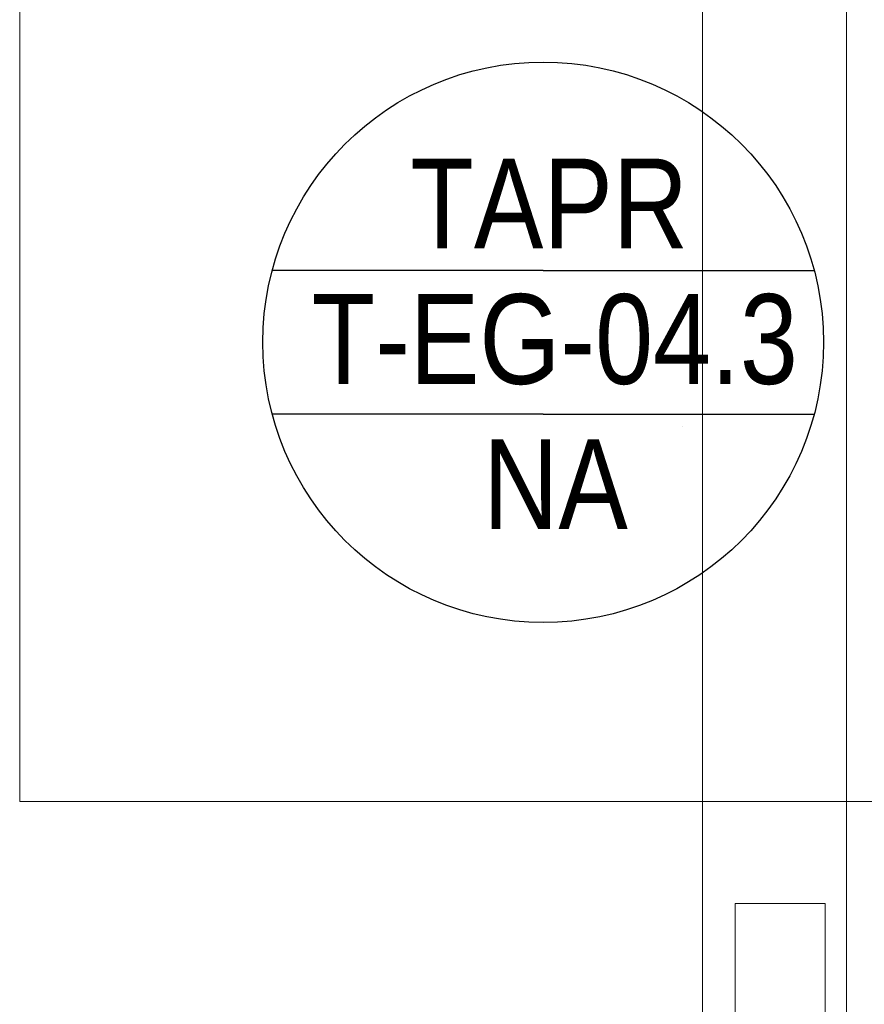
# Model space of a CAD drawing. Extents: x -357 to 533, y -64 to 530.
# Tile 10 of 135: x -97 to -74, y 178 to 205. Entities that reach past the tile are written whole.
import ezdxf
from ezdxf.lldxf.tags import DXFTag

# ---------------------------------------------------------------- set-up
doc = ezdxf.new("R2010")
doc.units = 0
doc.layers.get('0').update_dxf_attribs({"lineweight": 35})
for name, color, linetype, lineweight in [('5_EG-BESTAND', 7, 'Continuous', 25), ('5_EG-HLSE', 7, 'Continuous', 25), ('5_EG-NEU', 7, 'Continuous', 25), ('5_EG-TÜRSTEMPEL', 7, 'Continuous', 25)]:
    doc.layers.add(name, color=color, linetype=linetype, lineweight=lineweight)
doc.styles.get("Standard").update_dxf_attribs({"font": 'arial.ttf'})
tags = doc.linetypes.add('ALL_S14', pattern=[0.002, 0.001, -0.001]).pattern_tags.tags
tags[6:7] = [DXFTag(74, 4), DXFTag(75, 0), DXFTag(340, '0'), DXFTag(46, 1.0), DXFTag(50, 0.0), DXFTag(44, 0.0), DXFTag(45, 0.0)]
tags[4:5] = [DXFTag(74, 4), DXFTag(75, 0), DXFTag(340, '0'), DXFTag(46, 1.0), DXFTag(50, 0.0), DXFTag(44, 0.0), DXFTag(45, 0.0)]

# ---------------------------------------------------------------- blocks, each defined once
blk = doc.blocks.new('Referenz-A06HSW74NL', base_point=(-327.48, -41.15))
at = {"layer": '5_EG-BESTAND', "color": 0, "linetype": 'ALL_S14', "lineweight": 13, "ltscale": 0.13}
for p, q in [((-78.042, 16.904), (-78.042, 218.815)), ((-74.042, 16.861), (-74.042, 218.815))]:
    blk.add_line(p, q, dxfattribs=at)
at = {"layer": '5_EG-HLSE', "color": 0, "lineweight": 13}
for p, q in [((-77.134, 170.702), (-77.134, 180.702)), ((-77.134, 180.702), (-74.634, 180.702)), ((-74.634, 170.702), (-74.634, 180.702))]:
    blk.add_line(p, q, dxfattribs=at)
at = {"layer": '5_EG-NEU', "color": 0, "lineweight": 13}
for p, q in [((-97.042, 208.937), (-97.042, 183.537)), ((-78.608, 193.967), (-78.608, 193.967)), ((-97.042, 183.537), (-73.042, 183.537))]:
    blk.add_line(p, q, dxfattribs=at)
at = {"layer": '5_EG-TÜRSTEMPEL', "color": 0, "lineweight": -2}
for p, q in [((-82.476, 198.32), (-90.016, 198.32)), ((-82.476, 198.32), (-74.937, 198.32)), ((-82.476, 194.32), (-90.016, 194.32)), ((-82.476, 194.32), (-74.937, 194.32))]:
    blk.add_line(p, q, dxfattribs=at)
blk.add_circle((-82.476, 196.32), 7.8, dxfattribs=at)
at = {"layer": '5_EG-TÜRSTEMPEL', "color": 0, "lineweight": -2, "char_height": 2.5, "attachment_point": 1}
for s, insert in [('{\\W0.83;\\fArial;TAPR}', (-86.176, 201.432)), ('{\\W0.83;\\fArial;T-EG-04.3}', (-88.921, 197.661)), ('{\\W0.83;\\fArial;NA}', (-84.147, 193.621))]:
    blk.add_mtext(s, dxfattribs=dict(at, insert=insert))

msp = doc.modelspace()

# ---------------------------------------------------------------- block references
at = {"color": 251, "lineweight": 25, "ltscale": 0.25, "true_color": 0x585858}
msp.add_blockref('Referenz-A06HSW74NL', (-327.48, -41.15), dxfattribs=at)

doc.saveas('drawing.dxf')
